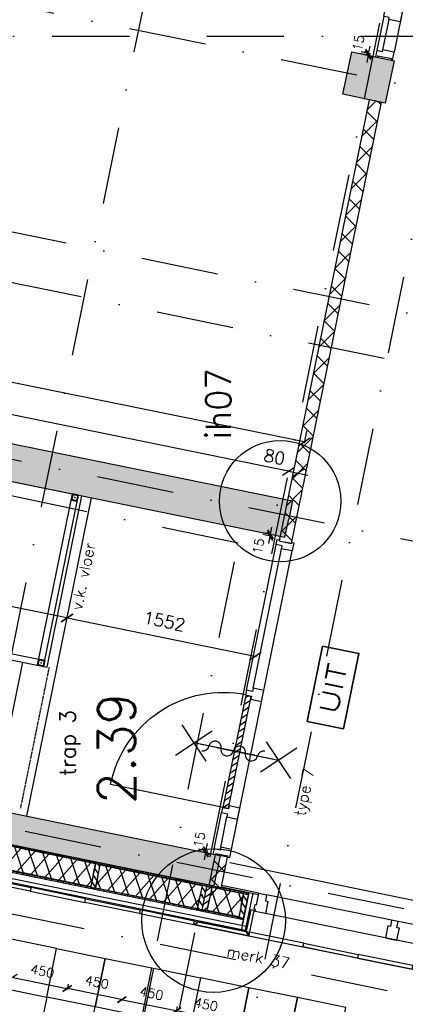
# Model space of a CAD drawing. Extents: x -33346 to 151546, y -8083 to 129543.
# Tile 9 of 68: x 19182 to 22300, y 21973 to 29929. Entities that reach past the tile are written whole.
import ezdxf
from ezdxf.enums import TextEntityAlignment as Align

# ---------------------------------------------------------------- set-up
doc = ezdxf.new("R2010")
doc.units = 0
doc.header["$LTSCALE"] = 50
doc.header["$MEASUREMENT"] = 0
doc.header["$PDSIZE"] = -1
for name, pattern in [('DASHDOT', [25, 12.5, -6.25, 0, -6.25]), ('HIDDEN2', [0.1875, 0.125, -0.0625]), ('XREF2$0$DASHDOT', [25, 12.5, -6.25, 0, -6.25])]:
    doc.linetypes.add(name, pattern=pattern)
doc.layers.get('0').update_dxf_attribs({"linetype": 'CONTINUOUS'})
doc.layers.get('DEFPOINTS').update_dxf_attribs({"linetype": 'CONTINUOUS'})
for name, color, linetype in [('00', 7, 'CONTINUOUS'), ('_BRANDCOMPART', 6, 'DASHDOT'), ('_DETAILNUMMERS', 4, 'CONTINUOUS'), ('_DETAILNUMMERSTEKST', 4, 'CONTINUOUS'), ('A--01A1_ACEER', 1, 'CONTINUOUS'), ('A--A21--_F-23-', 9, 'CONTINUOUS'), ('A--A21--_F12--', 7, 'CONTINUOUS'), ('A--A21--_F123-', 9, 'CONTINUOUS'), ('A--A22--_F123-', 9, 'CONTINUOUS'), ('A--A25--_F-2--', 9, 'CONTINUOUS'), ('A--A28--_F-2--', 7, 'CONTINUOUS'), ('A--A28--_F12--', 7, 'CONTINUOUS'), ('A--A32--_F-2--', 9, 'CONTINUOUS'), ('A--A42--_F-23-', 9, 'CONTINUOUS'), ('A--L21--', 3, 'CONTINUOUS'), ('A--L21--_F-2--', 7, 'CONTINUOUS'), ('A--L21--_F12--', 7, 'CONTINUOUS'), ('A--L21A2_BUITENWAND', 2, 'CONTINUOUS'), ('A--L21D2_BUITENWAND', 2, 'CONTINUOUS'), ('A--L22--_F-2--', 7, 'CONTINUOUS'), ('A--L22A1_BINNENWAND', 1, 'CONTINUOUS'), ('A--L22A2_BINNENWAND', 2, 'CONTINUOUS'), ('A--L24A3_TRAPPEN', 3, 'CONTINUOUS'), ('A--L24AC1_TRAPPEN', 1, 'HIDDEN2'), ('A--L25--', 7, 'CONTINUOUS'), ('A--L25--_F-23-', 7, 'CONTINUOUS'), ('A--L28--', 7, 'CONTINUOUS'), ('A--L28--_F-2--', 7, 'CONTINUOUS'), ('A--L28--_F12--', 7, 'CONTINUOUS'), ('A--L28_KONSTRUKTIES', 4, 'CONTINUOUS'), ('A--L31--', 2, 'CONTINUOUS'), ('A--L31A1_BUITENKOZIJN', 1, 'CONTINUOUS'), ('A--L32--', 7, 'CONTINUOUS'), ('A--L32--_F-23-', 2, 'CONTINUOUS'), ('A--L32--_F123-', 1, 'CONTINUOUS'), ('A--L32--_F123-DRAAIR', 7, 'CONTINUOUS'), ('A--L42--', 7, 'CONTINUOUS'), ('A--L42--_F-23-', 7, 'CONTINUOUS'), ('A--L63--', 7, 'CONTINUOUS'), ('A--L63--_F123-', 7, 'CONTINUOUS'), ('A--L65--', 7, 'CONTINUOUS'), ('A--L65--_F-23-', 7, 'CONTINUOUS'), ('A--L65--_F123-', 7, 'CONTINUOUS'), ('A--M$1A-_F123-', 1, 'CONTINUOUS'), ('A--M1$A-_F123-', 1, 'CONTINUOUS'), ('A--T$1A-25_TEKST', 2, 'CONTINUOUS'), ('A--T$1A-_F123-_RNR', 4, 'CONTINUOUS'), ('A--T01A-18_TEKST', 1, 'CONTINUOUS'), ('A--T01A-70_TEKST', 5, 'CONTINUOUS'), ('A--T63--_F123-', 1, 'CONTINUOUS'), ('TEKST_KOZIJNMERK', 2, 'CONTINUOUS'), ('X--LR---_CP', 7, 'CONTINUOUS'), ('XREF2$0$A--L$7A-_STRAMIEN', 1, 'XREF2$0$DASHDOT'), ('XREF2$0$A--T$7A8-_STRAMIEN', 8, 'XREF2$0$DASHDOT')]:
    doc.layers.add(name, color=color, linetype=linetype)
doc.styles.add('ALFA-0_25', font='ROMANS')
doc.styles.add('B-01', font='SIMPLEX.SHX', dxfattribs={"width": 0.8, "height": 4.5})
doc.styles.add('HIEMSTRA', font='romans.shx')
doc.dimstyles.get("Standard").update_dxf_attribs({"dimscale": 40, "dimtxt": 2.5, "dimasz": 2, "dimexe": 0.3, "dimexo": 0.3, "dimgap": 2, "dimtad": 1, "dimdec": 0, "dimzin": 0, "dimtxsty": 'HIEMSTRA', "dimblk1": 'OBLIQUE', "dimblk2": 'OBLIQUE', "dimsah": 1, "dimcen": -0.09, "dimdle": 0.3, "dimse1": 1, "dimclrd": 2, "dimclre": 2, "dimclrt": 3, "dimazin": 3, "dimtfac": 1, "dimtdec": 4, "dimtofl": 0, "dimtmove": 0, "dimatfit": 3, "dimtvp": 625, "dimtolj": 1, "dimtzin": 0})
doc.dimstyles.new('STANDARD$0', dxfattribs={"dimscale": 50, "dimtxt": 2.5, "dimasz": 2, "dimexe": 2, "dimexo": 0, "dimgap": 2, "dimtad": 1, "dimdec": 0, "dimzin": 0, "dimtxsty": 'ALFA-0_25', "dimblk1": 'OBLIQUE', "dimblk2": 'OBLIQUE', "dimsah": 1, "dimcen": -3, "dimdle": 2, "dimclrd": 1, "dimclre": 1, "dimclrt": 2, "dimazin": 3, "dimtfac": 0.666667, "dimtofl": 0, "dimtmove": 0, "dimatfit": 3, "dimtvp": 0.833333, "dimtolj": 1, "dimtzin": 0})

# ---------------------------------------------------------------- blocks, each defined once
blk = doc.blocks.new('DR_930TYPE4')
at = {"layer": 'A--L32--_F123-', "color": 1}
for p, q in [((67, 0), (1307, 0)), ((1038, -139), (1322, -139)), ((1057, -93.8), (1307, -93.8))]:
    blk.add_line(p, q, dxfattribs=at)
at = {"layer": 'A--L32--_F123-'}
for points in [[(0, -9), (0, 0), (67, 0), (67, -93.8), (52, -93.8), (52, -139), (0, -139), (0, -121), (12, -121), (12, -9), (0, -9)], [(969, 0), (1055, 0), (1057, 0), (1057, -93.8), (1057, -93.8), (1040, -93.8), (1040, -137), (1038, -139), (986, -139), (984, -137), (984, -93.8), (969, -93.8), (967, -93.8), (967, 0)], [(1374, -9), (1374, 0), (1307, 0), (1307, -93.8), (1322, -93.8), (1322, -139), (1374, -139), (1374, -121), (1362, -121), (1362, -9), (1374, -9)], [(54, -95.6), (54, -135.6), (980.1, -135.6), (977.1, -95.6), (54, -95.6)]]:
    blk.add_lwpolyline(points, close=True, dxfattribs=at)
blk.add_point((1374, 0), dxfattribs=at)
blk.add_point((1374, 0), dxfattribs=at)
at = {"layer": 'A--L32--_F123-DRAAIR', "color": 1}
blk.add_lwpolyline([(54, -135.6), (54, -1065.6, 0.414214), (973, -135.8)], format="xyb", dxfattribs=at)
at = {"layer": 'X--LR---_CP', "color": 1, "linetype": 'CONTINUOUS'}
blk.add_point((0, 0), dxfattribs=at)
at = {"layer": 'X--LR---_CP', "color": 1}
blk.add_point((982, 0), dxfattribs=at)
blk = doc.blocks.new('*U856')
at = {"layer": 'A--A22--_F123-', "linetype": 'CONTINUOUS'}
h = blk.add_hatch(dxfattribs=at)
h.set_pattern_fill('ALFAKRS', color=256, scale=120, style=0)
h.set_pattern_definition([(45, (-22055.22, -29271.29), (-84.8528, 84.8528), []), (135, (-22055.22, -29271.29), (-84.8528, -84.8528), [])])
h.paths.add_polyline_path([(0, 0), (49, -10), (-677.1, -3574.5), (-726.1, -3564.6), (-775.1, -3554.6), (-49, 10)])
at = {"layer": 'A--L22--_F-2--', "color": 2, "linetype": 'CONTINUOUS'}
for points in [[(0, 0), (-49, 10), (-775.1, -3554.6), (-726.1, -3564.6)], [(0, 0), (49, -10), (-677.1, -3574.5), (-726.1, -3564.6)]]:
    blk.add_lwpolyline(points, dxfattribs=at)
blk = doc.blocks.new('Q060089-')
at = {"layer": 'A--L63--_F123-', "color": 1, "linetype": 'CONTINUOUS'}
blk.add_lwpolyline([(0, 0), (0, 300), (620, 300), (620, 0)], close=True, dxfattribs=at)
at = {"layer": 'X--LR---_CP'}
blk.add_point((620, 0), dxfattribs=at)
blk.add_point((620, 0), dxfattribs=at)
blk.add_point((620, 0), dxfattribs=at)
at = {"layer": 'A--T63--_F123-', "style": 'ALFA-0_25', "width": 1.279785}
blk.add_text('UIT', height=150, dxfattribs=at).set_placement((96.2, 73.1), (507.6, 73.1), align=Align.FIT)
at = {"layer": 'A--L63--_F123-', "linetype": 'CONTINUOUS'}
mesh = blk.add_polyface(dxfattribs=at)
corners = [(0, 0), (0, 300), (620, 300), (620, 0)]
mesh.append_faces([[corners[k] for k in face] for face in [(0, 1, 1, 1), (1, 2, 2, 2), (2, 3, 3, 3), (3, 0, 0, 0)]])
mesh.append_faces([[corners[k] for k in face] for face in [(0, 3, 2, 1)]], dxfattribs={"vtx0": -1, "vtx1": -1, "vtx2": -1, "vtx3": -1})
blk = doc.blocks.new('XREF2')
at = {"layer": 'XREF2$0$A--L$7A-_STRAMIEN'}
for p, q in [((-40234.938, -5510.896), (-64408.499, -586.705)), ((-45035.721, -6369.935), (-64767.784, -2350.484)), ((-45395.005, -8133.713), (-65209.382, -4097.495)), ((-45978.842, -10999.853), (-65793.219, -6963.635)), ((-46113.574, -11661.27), (-65845.637, -7641.82))]:
    blk.add_line(p, q, dxfattribs=at)
at = {"layer": 'XREF2$0$A--T$7A8-_STRAMIEN', "color": 8}
for p, q in [((-52143.28, 13957.807), (-62448.73, -36633.131)), ((-50281.514, 13578.563), (-60661.803, -37379.774)), ((-51334.938, 5401.176), (-60073.364, -37497.015)), ((-66174.285, -2450), (-500, -2450)), ((-41238.067, -7551.737), (-64929.938, -2725.667))]:
    blk.add_line(p, q, dxfattribs=at)
blk = doc.blocks.new('*U777')
at = {"layer": 'A--A21--_F123-', "linetype": 'CONTINUOUS'}
blk.add_hatch(color=256, dxfattribs=at).paths.add_polyline_path([(0, 0), (25, 122.5), (5541.7, -1001.3), (5516.7, -1123.8), (5491.8, -1246.2), (-25, -122.5)])
at = {"layer": 'A--A21--_F12--', "color": 8}
for points in [[(0, 0), (25, 122.5), (5516.7, -1123.8), (5541.7, -1001.3)], [(5516.7, -1123.8), (5491.8, -1246.2), (0, 0), (-25, -122.5)]]:
    blk.add_solid(points, dxfattribs=at)
at = {"layer": 'A--L21--_F12--', "color": 3, "linetype": 'CONTINUOUS'}
for points in [[(0, 0), (25, 122.5), (5541.7, -1001.3), (5516.7, -1123.8)], [(0, 0), (-25, -122.5), (5491.8, -1246.2), (5516.7, -1123.8)]]:
    blk.add_lwpolyline(points, dxfattribs=at)
blk = doc.blocks.new('Q020437-')
at = {"layer": 'A--A28--_F12--', "color": 8}
for points in [[(-175, -175), (-175, 175), (175, 175)], [(-175, -175), (175, 175), (175, -175)]]:
    blk.add_solid(points, dxfattribs=at)
at = {"layer": 'A--L28--_F12--', "color": 3, "linetype": 'CONTINUOUS'}
blk.add_lwpolyline([(-175, -175), (-175, 175), (175, 175), (175, -175)], close=True, dxfattribs=at)
at = {"layer": 'X--LR---_CP'}
for p in [(-175, 0), (-175, 0), (175, 0)]:
    blk.add_point(p, dxfattribs=at)
blk = doc.blocks.new('_OBLIQUE')
at = {"color": 0, "linetype": 'BYBLOCK'}
blk.add_line((-0.5, -0.5), (0.5, 0.5), dxfattribs=at)
blk = doc.blocks.new('*D180')
at = {"color": 2, "linetype": 'BYBLOCK'}
for p, q in [((21354.1, 26280.4), (21275.7, 26296.4)), ((21354.1, 26280.4), (21432.5, 26264.5)), ((21433.3, 26268.5), (21430.1, 26252.7)), ((21432.5, 26264.5), (21510.9, 26248.5))]:
    blk.add_line(p, q, dxfattribs=at)
at = {"layer": 'DEFPOINTS', "color": 0, "linetype": 'BYBLOCK'}
for p in [(21357.3, 26296.2), (21432.5, 26264.5), (21435.7, 26280.2)]:
    blk.add_point(p, dxfattribs=at)
at = {"color": 2, "linetype": 'BYBLOCK', "xscale": 80, "yscale": 80, "zscale": 80}
for p, rotation in [((21354.1, 26280.4), 348.4862903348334), ((21432.5, 26264.5), 168.4862903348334)]:
    blk.add_blockref('_OBLIQUE', p, dxfattribs=dict(at, rotation=rotation))
at = {"color": 3, "linetype": 'BYBLOCK', "insert": (21242.6, 26395.5), "char_height": 100, "attachment_point": 5, "rotation": 348.48629, "style": 'HIEMSTRA'}
blk.add_mtext('\\A1;80', dxfattribs=at)
blk = doc.blocks.new('*D181')
at = {"color": 2, "linetype": 'BYBLOCK'}
for p, q in [((15956, 27645.7), (21496.2, 26517.1)), ((21501.9, 26605.3), (21482.1, 26507.8))]:
    blk.add_line(p, q, dxfattribs=at)
at = {"layer": 'DEFPOINTS', "color": 0, "linetype": 'BYBLOCK'}
for p in [(15987.6, 27740.8), (21504.3, 26617), (21484.5, 26519.5)]:
    blk.add_point(p, dxfattribs=at)
at = {"color": 2, "linetype": 'BYBLOCK', "xscale": 80, "yscale": 80, "zscale": 80}
for p, rotation in [((15967.8, 27643.3), 168.4862903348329), ((21484.5, 26519.5), 348.4862903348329)]:
    blk.add_blockref('_OBLIQUE', p, dxfattribs=dict(at, rotation=rotation))
at = {"color": 3, "linetype": 'BYBLOCK', "insert": (18752.1, 27208.8), "char_height": 100, "attachment_point": 5, "rotation": 348.48629, "style": 'HIEMSTRA'}
blk.add_mtext('\\A1;5630', dxfattribs=at)
blk = doc.blocks.new('*D182')
at = {"color": 2, "linetype": 'BYBLOCK'}
for p, q in [((16236, 27206.4), (16261.2, 27330.1)), ((21365.9, 26278), (16247, 27320.8))]:
    blk.add_line(p, q, dxfattribs=at)
at = {"layer": 'DEFPOINTS', "color": 0, "linetype": 'BYBLOCK'}
for p in [(16258.8, 27318.4), (16233.6, 27194.6), (21328.9, 26156.7)]:
    blk.add_point(p, dxfattribs=at)
at = {"color": 2, "linetype": 'BYBLOCK', "xscale": 80, "yscale": 80, "zscale": 80}
for p, rotation in [((16258.8, 27318.4), 168.4862903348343), ((21354.1, 26280.4), 348.4862903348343)]:
    blk.add_blockref('_OBLIQUE', p, dxfattribs=dict(at, rotation=rotation))
at = {"color": 3, "linetype": 'BYBLOCK', "insert": (18832.4, 26926.8), "char_height": 100, "attachment_point": 5, "rotation": 348.48629, "style": 'HIEMSTRA'}
blk.add_mtext('\\A1;5200', dxfattribs=at)
blk = doc.blocks.new('*U770')
at = {"layer": 'A--A22--_F123-', "linetype": 'CONTINUOUS'}
h = blk.add_hatch(dxfattribs=at)
h.set_pattern_fill('ALFAKRS', color=256, scale=120, style=0)
h.set_pattern_definition([(45, (-20761.9, -22922.24), (-84.8528, 84.8528), []), (135, (-20761.9, -22922.24), (-84.8528, -84.8528), [])])
h.paths.add_polyline_path([(0, 0), (-49, 10), (2, 260.5), (51, 250.5), (100, 240.6), (49, -10)])
at = {"layer": 'A--L22--_F-2--', "color": 2, "linetype": 'CONTINUOUS'}
for points in [[(0, 0), (-49, 10), (2, 260.5), (51, 250.5)], [(0, 0), (49, -10), (100, 240.6), (51, 250.5)]]:
    blk.add_lwpolyline(points, dxfattribs=at)
blk = doc.blocks.new('*U765')
at = {"layer": 'A--A21--_F123-', "linetype": 'CONTINUOUS'}
blk.add_hatch(color=256, dxfattribs=at).paths.add_polyline_path([(0, 0), (29.9, 147), (5203.7, -906.9), (5173.8, -1053.9), (5143.8, -1200.9), (-29.9, -147)])
at = {"layer": 'A--A21--_F12--', "color": 8}
for points in [[(0, 0), (29.9, 147), (5173.8, -1053.9), (5203.7, -906.9)], [(5173.8, -1053.9), (5143.8, -1200.9), (0, 0), (-29.9, -147)]]:
    blk.add_solid(points, dxfattribs=at)
at = {"layer": 'A--L21--_F12--', "color": 3, "linetype": 'CONTINUOUS'}
for points in [[(0, 0), (29.9, 147), (5203.7, -906.9), (5173.8, -1053.9)], [(0, 0), (-29.9, -147), (5143.8, -1200.9), (5173.8, -1053.9)]]:
    blk.add_lwpolyline(points, dxfattribs=at)
blk = doc.blocks.new('Q020604-')
at = {"layer": 'A--A28--_F-2--', "color": 3}
for points in [[(-21, 21.1), (-25, -24.9), (-25, 25.1)], [(-21, 21.1), (-25, 25.1), (25, 25.1)], [(-21, 21.1), (-21, -20.9), (-25, -24.9)], [(25, 25.1), (21, 21.1), (-21, 21.1)], [(25, 25.1), (25, -24.9), (21, 21.1)], [(25, -24.9), (21, -20.9), (21, 21.1)], [(25, -24.9), (-25, -24.9), (-21, -20.9)], [(25, -24.9), (-21, -20.9), (21, -20.9)]]:
    blk.add_solid(points, dxfattribs=at)
at = {"layer": 'A--L28--_F-2--', "color": 3, "linetype": 'CONTINUOUS'}
blk.add_lwpolyline([(-25, -24.9), (-21, -20.9), (-21, 21.1), (21, 21.1), (21, -20.9), (-21, -20.9), (-25, -24.9), (25, -24.9), (25, 25.1), (-25, 25.1)], close=True, dxfattribs=at)
at = {"layer": 'X--LR---_CP', "color": 4, "linetype": 'CONTINUOUS'}
for p in [(-25, 0.1), (0, 0), (25, 0.1)]:
    blk.add_point(p, dxfattribs=at)
blk = doc.blocks.new('*D222')
at = {"layer": 'A--M$1A-_F123-', "color": 2, "linetype": 'CONTINUOUS'}
for p, q in [((19577, 25092.8), (15807.2, 25860.7)), ((15819.5, 25860.6), (15816.6, 25846.6))]:
    blk.add_line(p, q, dxfattribs=at)
at = {"layer": 'DEFPOINTS', "color": 0, "linetype": 'CONTINUOUS'}
for p in [(15819, 25858.3), (15821.8, 25872.3), (19568.1, 25109.2)]:
    blk.add_point(p, dxfattribs=at)
at = {"layer": 'A--M$1A-_F123-', "color": 2, "linetype": 'CONTINUOUS', "xscale": 80, "yscale": 80, "zscale": 80}
for p, rotation in [((15819, 25858.3), 168.4862818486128), ((19565.2, 25095.2), 348.4862818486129)]:
    blk.add_blockref('_OBLIQUE', p, dxfattribs=dict(at, rotation=rotation))
at = {"layer": 'A--M$1A-_F123-', "color": 3, "linetype": 'CONTINUOUS', "insert": (17718.1, 25604.2), "char_height": 100, "attachment_point": 5, "rotation": 348.48628, "style": 'HIEMSTRA'}
blk.add_mtext('\\A1;3823', dxfattribs=at)
blk = doc.blocks.new('*D223')
at = {"layer": 'A--M$1A-_F123-', "color": 2, "linetype": 'CONTINUOUS'}
for p, q in [((19553.5, 25097.6), (21097.9, 24784.4)), ((21084, 24776.4), (21083.7, 24775))]:
    blk.add_line(p, q, dxfattribs=at)
at = {"layer": 'DEFPOINTS', "color": 0, "linetype": 'CONTINUOUS'}
for p in [(19565.5, 25096.6), (21086.1, 24786.8), (21086.4, 24788.1)]:
    blk.add_point(p, dxfattribs=at)
at = {"layer": 'A--M$1A-_F123-', "color": 2, "linetype": 'CONTINUOUS', "xscale": 80, "yscale": 80, "zscale": 80}
for p, rotation in [((19565.2, 25095.2), 168.535534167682), ((21086.1, 24786.8), 348.5355341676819)]:
    blk.add_blockref('_OBLIQUE', p, dxfattribs=dict(at, rotation=rotation))
at = {"layer": 'A--M$1A-_F123-', "color": 3, "linetype": 'CONTINUOUS', "insert": (20351.5, 25068.4), "char_height": 100, "attachment_point": 5, "rotation": 348.53553, "style": 'HIEMSTRA'}
blk.add_mtext('\\A1;1552', dxfattribs=at)
blk = doc.blocks.new('*U711')
at = {"layer": 'A--A42--_F-23-', "linetype": 'CONTINUOUS'}
h = blk.add_hatch(dxfattribs=at)
h.set_pattern_fill('ALFALINE', color=256, scale=40, style=0)
h.set_pattern_definition([(45, (-20991.26, -22660.186), (-28.28427, 28.28427), [])])
h.paths.add_polyline_path([(0, 0), (-1, -4.9), (-2090.3, 420.5), (-2089.3, 425.4), (-2088.3, 430.3), (1, 4.9)])
at = {"layer": 'A--L42--_F-23-', "color": 2, "linetype": 'CONTINUOUS'}
for points in [[(0, 0), (-1, -4.9), (-2090.3, 420.5), (-2089.3, 425.4)], [(0, 0), (1, 4.9), (-2088.3, 430.3), (-2089.3, 425.4)]]:
    blk.add_lwpolyline(points, dxfattribs=at)
blk = doc.blocks.new('*U710')
at = {"layer": 'A--A42--_F-23-', "linetype": 'CONTINUOUS'}
h = blk.add_hatch(dxfattribs=at)
h.set_pattern_fill('ALFALINE', color=256, scale=40, style=0)
h.set_pattern_definition([(45, (-21032.366, -22862.044), (-28.28427, 28.28427), [])])
h.paths.add_polyline_path([(0, 0), (-1, -4.9), (-2090.1, 420.5), (-2089.2, 425.4), (-2088.2, 430.3), (1, 4.9)])
at = {"layer": 'A--L42--_F-23-', "color": 2, "linetype": 'CONTINUOUS'}
for points in [[(0, 0), (-1, -4.9), (-2090.1, 420.5), (-2089.2, 425.4)], [(0, 0), (1, 4.9), (-2088.2, 430.3), (-2089.2, 425.4)]]:
    blk.add_lwpolyline(points, dxfattribs=at)
blk = doc.blocks.new('NH40_196')
at = {"layer": 'A--A25--_F-2--'}
h = blk.add_hatch(dxfattribs=at)
h.set_pattern_fill('ALFALINE', color=256, scale=40, style=0, pattern_type=2)
h.set_pattern_definition([(45, (-6, 0), (-28.284, 28.284), [])])
h.paths.add_polyline_path([(0, 0), (0, 196), (40, 196), (40, 0)])
at = {"layer": 'A--L25--_F-23-', "color": 2, "linetype": 'CONTINUOUS'}
blk.add_lwpolyline([(0, 0), (0, 196), (40, 196), (40, 0)], close=True, dxfattribs=at)
at = {"layer": 'X--LR---_CP'}
for p in [(0, 0), (0, 0), (40, 0)]:
    blk.add_point(p, dxfattribs=at)
blk = doc.blocks.new('*U709')
at = {"layer": 'A--A21--_F-23-', "linetype": 'CONTINUOUS'}
h = blk.add_hatch(dxfattribs=at)
h.set_pattern_fill('ALFAISO', color=256, scale=100, angle=348.49009, style=0)
h.set_pattern_definition([(48.49, (-9.98, -48.99), (-74.884, 66.275), []), (108.49, (-9.98, -48.99), (-94.838, -31.714), [])])
h.paths.add_polyline_path([(0, 0), (19, 93.1), (842.1, -74.5), (823.1, -167.6), (804.2, -260.7), (-19, -93.1)])
at = {"layer": 'A--L21--_F-2--', "color": 2, "linetype": 'CONTINUOUS'}
for points in [[(0, 0), (19, 93.1), (842.1, -74.5), (823.1, -167.6)], [(0, 0), (-19, -93.1), (804.2, -260.7), (823.1, -167.6)]]:
    blk.add_lwpolyline(points, dxfattribs=at)
blk = doc.blocks.new('*U708')
at = {"layer": 'A--A21--_F-23-', "linetype": 'CONTINUOUS'}
h = blk.add_hatch(dxfattribs=at)
h.set_pattern_fill('ALFAISO', color=256, scale=100, angle=168.48915, style=0)
h.set_pattern_definition([(228.49, (9.98, 48.99), (74.883, -66.276), []), (288.49, (9.98, 48.99), (94.838, 31.713), [])])
h.paths.add_polyline_path([(0, 0), (-19, -93.1), (-275.7, -40.8), (-256.8, 52.3), (-237.8, 145.4), (19, 93.1)])
at = {"layer": 'A--L21--_F-2--', "color": 2, "linetype": 'CONTINUOUS'}
for points in [[(0, 0), (19, 93.1), (-237.8, 145.4), (-256.8, 52.3)], [(0, 0), (-19, -93.1), (-275.7, -40.8), (-256.8, 52.3)]]:
    blk.add_lwpolyline(points, dxfattribs=at)
blk = doc.blocks.new('*U707')
at = {"layer": 'A--A21--_F-23-', "linetype": 'CONTINUOUS'}
h = blk.add_hatch(dxfattribs=at)
h.set_pattern_fill('ALFAISO', color=256, scale=100, angle=168.49, style=0)
h.set_pattern_definition([(228.49, (9.98, 48.99), (74.884, -66.275), []), (288.49, (9.98, 48.99), (94.838, 31.714), [])])
h.paths.add_polyline_path([(0, 0), (-19, -93.1), (-842.1, 74.5), (-823.1, 167.6), (-804.1, 260.7), (19, 93.1)])
at = {"layer": 'A--L21--_F-2--', "color": 2, "linetype": 'CONTINUOUS'}
for points in [[(0, 0), (19, 93.1), (-804.1, 260.7), (-823.1, 167.6)], [(0, 0), (-19, -93.1), (-842.1, 74.5), (-823.1, 167.6)]]:
    blk.add_lwpolyline(points, dxfattribs=at)
blk = doc.blocks.new('*D276')
at = {"color": 1, "linetype": 'BYBLOCK'}
for p, q in [((19999.1, 22012.4), (20457.6, 21919)), ((20455.9, 21955.5), (20447, 21911.9))]:
    blk.add_line(p, q, dxfattribs=at)
at = {"layer": 'DEFPOINTS', "color": 0, "linetype": 'BYBLOCK'}
for p in [(20016.8, 22054.2), (20457.7, 21964.3), (20448.8, 21920.8)]:
    blk.add_point(p, dxfattribs=at)
at = {"color": 1, "linetype": 'BYBLOCK', "xscale": 60, "yscale": 60, "zscale": 60}
for p, rotation in [((20007.9, 22010.6), 168.4825806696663), ((20448.8, 21920.8), 348.4825806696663)]:
    blk.add_blockref('_OBLIQUE', p, dxfattribs=dict(at, rotation=rotation))
at = {"color": 2, "linetype": 'BYBLOCK', "insert": (20247.8, 22061.2), "char_height": 75, "attachment_point": 5, "rotation": 348.48258, "style": 'HIEMSTRA'}
blk.add_mtext('\\A1;450', dxfattribs=at)
blk = doc.blocks.new('*D277')
at = {"color": 1, "linetype": 'BYBLOCK'}
for p, q in [((20898.6, 21829.2), (20440, 21922.6)), ((20455.9, 21955.5), (20447, 21911.9))]:
    blk.add_line(p, q, dxfattribs=at)
at = {"layer": 'DEFPOINTS', "color": 0, "linetype": 'BYBLOCK'}
for p in [(20457.7, 21964.3), (20448.8, 21920.8), (20898.6, 21874.6)]:
    blk.add_point(p, dxfattribs=at)
at = {"color": 1, "linetype": 'BYBLOCK', "xscale": 60, "yscale": 60, "zscale": 60}
for p, rotation in [((20448.8, 21920.8), 168.4900000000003), ((20889.8, 21831), 348.4900000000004)]:
    blk.add_blockref('_OBLIQUE', p, dxfattribs=dict(at, rotation=rotation))
at = {"color": 2, "linetype": 'BYBLOCK', "insert": (20688.7, 21971.4), "char_height": 75, "attachment_point": 5, "rotation": 348.49, "style": 'HIEMSTRA'}
blk.add_mtext('\\A1;450', dxfattribs=at)
blk = doc.blocks.new('*D282')
at = {"color": 1, "linetype": 'BYBLOCK'}
for p, q in [((19574, 22135.2), (19565.1, 22091.6)), ((20016.7, 22008.8), (19558.1, 22102.2))]:
    blk.add_line(p, q, dxfattribs=at)
at = {"layer": 'DEFPOINTS', "color": 0, "linetype": 'BYBLOCK'}
for p in [(19575.8, 22144), (19566.9, 22100.4), (20016.7, 22054.2)]:
    blk.add_point(p, dxfattribs=at)
at = {"color": 1, "linetype": 'BYBLOCK', "xscale": 60, "yscale": 60, "zscale": 60}
for p, rotation in [((19566.9, 22100.4), 168.4900000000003), ((20007.9, 22010.6), 348.4900000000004)]:
    blk.add_blockref('_OBLIQUE', p, dxfattribs=dict(at, rotation=rotation))
at = {"color": 2, "linetype": 'BYBLOCK', "insert": (19806.9, 22151.1), "char_height": 75, "attachment_point": 5, "rotation": 348.49, "style": 'HIEMSTRA'}
blk.add_mtext('\\A1;450', dxfattribs=at)
blk = doc.blocks.new('*D283')
at = {"color": 1, "linetype": 'BYBLOCK'}
for p, q in [((19117.2, 22192.1), (19575.7, 22098.6)), ((19574, 22135.2), (19565.1, 22091.6))]:
    blk.add_line(p, q, dxfattribs=at)
at = {"layer": 'DEFPOINTS', "color": 0, "linetype": 'BYBLOCK'}
for p in [(19134.9, 22233.8), (19575.8, 22144), (19566.9, 22100.4)]:
    blk.add_point(p, dxfattribs=at)
at = {"color": 1, "linetype": 'BYBLOCK', "xscale": 60, "yscale": 60, "zscale": 60}
for p, rotation in [((19126, 22190.3), 168.4825806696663), ((19566.9, 22100.4), 348.4825806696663)]:
    blk.add_blockref('_OBLIQUE', p, dxfattribs=dict(at, rotation=rotation))
at = {"color": 2, "linetype": 'BYBLOCK', "insert": (19365.9, 22240.9), "char_height": 75, "attachment_point": 5, "rotation": 348.48258, "style": 'HIEMSTRA'}
blk.add_mtext('\\A1;450', dxfattribs=at)
blk = doc.blocks.new('*D373')
at = {"color": 1, "linetype": 'BYBLOCK'}
for p, q in [((14596.4, 22679.6), (23935.9, 20778.6)), ((23928.8, 20788.6), (23928.9, 20789.2))]:
    blk.add_line(p, q, dxfattribs=at)
at = {"layer": 'DEFPOINTS', "color": 0, "linetype": 'BYBLOCK'}
for p in [(14605.1, 22677.1), (23927, 20779.7), (23927.1, 20780.4)]:
    blk.add_point(p, dxfattribs=at)
at = {"color": 1, "linetype": 'BYBLOCK', "xscale": 60, "yscale": 60, "zscale": 60}
for p, rotation in [((14605.3, 22677.8), 168.4952162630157), ((23927.1, 20780.4), 348.4952162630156)]:
    blk.add_blockref('_OBLIQUE', p, dxfattribs=dict(at, rotation=rotation))
at = {"color": 2, "linetype": 'BYBLOCK', "insert": (19285.6, 21824.6), "char_height": 75, "attachment_point": 5, "rotation": 348.49522, "style": 'HIEMSTRA'}
blk.add_mtext('\\A1;9513', dxfattribs=at)
blk = doc.blocks.new('S060204-')
at = {"layer": 'A--L65--_F-23-', "color": 255}
blk.add_circle((0, 0), 0.0123, dxfattribs=at)
at = {"layer": 'A--L65--_F123-', "color": 1, "linetype": 'CONTINUOUS'}
for points in [[(-1.25, 6.25), (1.25, 3.75)], [(1.25, 6.25), (-1.25, 3.75)], [(0, 0), (0, 5)]]:
    blk.add_lwpolyline(points, dxfattribs=at)
blk = doc.blocks.new('S060205A')
at = {"layer": 'A--L65--_F-23-', "color": 255}
blk.add_circle((0, -0.0123), 0.0123, dxfattribs=at)
at = {"layer": 'A--L65--_F123-', "color": 1, "linetype": 'CONTINUOUS'}
for points in [[(-0.5, 5.7377, 0.41), (0, 5.2377)], [(0, 4.2377, 1), (0, 5.2377)], [(0, 4.2377, 1), (0, 3.2377)], [(0, 2.2377, 1), (0, 3.2377)], [(0, 2.2377, 1), (0, 1.2377)], [(0.5, 0.7377, 0.41), (0, 1.2377)]]:
    blk.add_lwpolyline(points, format="xyb", dxfattribs=at)
blk.add_lwpolyline([(0, -0.0123), (0, 6.2377)], dxfattribs=at)
at = {"layer": 'A--L65--', "xscale": -1}
blk.add_blockref('S060204-', (0, 1.4877), dxfattribs=at)
blk.add_blockref('S060204-', (0, 1.4877), dxfattribs=at)
at = {"layer": 'A--L65--', "rotation": 180}
blk.add_blockref('S060204-', (0, 4.4877), dxfattribs=at)
blk.add_blockref('S060204-', (0, 4.4877), dxfattribs=at)
blk = doc.blocks.new('Q0340081')
at = {"layer": 'A--A32--_F-2--'}
h = blk.add_hatch(dxfattribs=at)
h.set_pattern_fill('ALFALINE', color=9, scale=40, style=0, pattern_type=2)
h.set_pattern_definition([(45, (0, 0), (-28.2843, 28.2843), [])])
h.paths.add_polyline_path([(2, -1.6), (2, -41.6), (928.1, -41.6), (925.1, -1.6)])
at = {"layer": 'A--L32--_F-23-', "color": 2, "linetype": 'CONTINUOUS'}
blk.add_lwpolyline([(2, -1.6), (2, -41.6), (928.1, -41.6), (925.1, -1.6), (2, -1.6)], close=True, dxfattribs=at)
at = {"layer": 'A--L32--_F123-', "color": 1}
blk.add_lwpolyline([(2, -41.6), (2, -971.6, 0.414214), (932, -41.6)], format="xyb", dxfattribs=at)
blk = doc.blocks.new('DR_930TYPE7')
at = {"layer": 'A--L32--_F-23-', "color": 2, "linetype": 'CONTINUOUS'}
for points in [[(67, 0), (67, 89), (42, 89), (42, 139), (0, 139), (0, 119.5), (9, 119.5), (9, 19.5), (0, 19.5), (0, 0)], [(317, 0), (407, 0), (407, 89), (382, 89), (382, 139), (342, 139), (342, 89), (317, 89)], [(1287, 0), (1377, 0), (1377, 89), (1352, 89), (1352, 139), (1312, 139), (1312, 89), (1287, 89)], [(2528, 0), (2528, 89), (2553, 89), (2553, 139), (2595, 139), (2595, 119.5), (2586, 119.5), (2586, 19.5), (2595, 19.5), (2595, 0)]]:
    blk.add_lwpolyline(points, close=True, dxfattribs=at)
at = {"layer": 'A--L32--_F123-', "color": 1}
for p, q in [((42, 139), (342, 139)), ((67, 89), (317, 89)), ((1352, 139), (2553, 139)), ((1377, 89), (2528, 89)), ((67, 0), (2528, 0))]:
    blk.add_line(p, q, dxfattribs=at)
at = {"layer": 'A--L32--', "linetype": 'CONTINUOUS', "xscale": -1, "rotation": 180}
blk.add_blockref('Q0340081', (383.9, 91), dxfattribs=at)
blk = doc.blocks.new('*D445')
at = {"color": 1, "linetype": 'BYBLOCK'}
for p, q in [((21224.2, 25767.4), (21149.8, 25782.6)), ((21208.6, 25770.6), (21220.6, 25829.4)), ((21221.2, 25752.7), (21146.8, 25767.9)), ((21205.6, 25755.9), (21193.7, 25697.1)), ((21208.6, 25770.6), (21205.6, 25755.9))]:
    blk.add_line(p, q, dxfattribs=at)
at = {"layer": 'DEFPOINTS', "color": 0, "linetype": 'BYBLOCK'}
for p in [(21205.6, 25755.9), (21221.2, 25752.7), (21224.2, 25767.4)]:
    blk.add_point(p, dxfattribs=at)
at = {"color": 1, "linetype": 'BYBLOCK', "xscale": 60, "yscale": 60, "zscale": 60}
for p, rotation in [((21205.6, 25755.9), 78.4862903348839), ((21208.6, 25770.6), 258.4862903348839)]:
    blk.add_blockref('_OBLIQUE', p, dxfattribs=dict(at, rotation=rotation))
at = {"color": 2, "linetype": 'BYBLOCK', "insert": (21112.2, 25675), "char_height": 75, "attachment_point": 5, "rotation": 78.48629, "style": 'ALFA-0_25'}
blk.add_mtext('\\A1;15', dxfattribs=at)
blk = doc.blocks.new('*D446')
at = {"color": 1, "linetype": 'BYBLOCK'}
for p, q in [((20687.7, 23213.1), (20699.6, 23271.9)), ((20700.2, 23195.2), (20625.9, 23210.4)), ((20703.2, 23209.9), (20628.9, 23225.1)), ((20684.7, 23198.4), (20672.7, 23139.6)), ((20687.7, 23213.1), (20684.7, 23198.4))]:
    blk.add_line(p, q, dxfattribs=at)
at = {"layer": 'DEFPOINTS', "color": 0, "linetype": 'BYBLOCK'}
for p in [(20684.7, 23198.4), (20700.2, 23195.2), (20703.2, 23209.9)]:
    blk.add_point(p, dxfattribs=at)
at = {"color": 1, "linetype": 'BYBLOCK', "xscale": 60, "yscale": 60, "zscale": 60}
for p, rotation in [((20684.7, 23198.4), 78.4862903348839), ((20687.7, 23213.1), 258.4862903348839)]:
    blk.add_blockref('_OBLIQUE', p, dxfattribs=dict(at, rotation=rotation))
at = {"color": 2, "linetype": 'BYBLOCK', "insert": (20634.9, 23303.2), "char_height": 75, "attachment_point": 5, "rotation": 78.48629, "style": 'ALFA-0_25'}
blk.add_mtext('\\A1;15', dxfattribs=at)
blk = doc.blocks.new('*D452')
at = {"color": 1, "linetype": 'BYBLOCK'}
for p, q in [((22002.4, 29655.9), (22014.3, 29714.7)), ((22014.9, 29638.1), (21940.6, 29653.2)), ((22017.9, 29652.8), (21943.6, 29667.9)), ((21999.4, 29641.2), (21987.4, 29582.4)), ((22002.4, 29655.9), (21999.4, 29641.2))]:
    blk.add_line(p, q, dxfattribs=at)
at = {"layer": 'DEFPOINTS', "color": 0, "linetype": 'BYBLOCK'}
for p in [(21999.4, 29641.2), (22014.9, 29638.1), (22017.9, 29652.8)]:
    blk.add_point(p, dxfattribs=at)
at = {"color": 1, "linetype": 'BYBLOCK', "xscale": 60, "yscale": 60, "zscale": 60}
for p, rotation in [((21999.4, 29641.2), 78.4862903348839), ((22002.4, 29655.9), 258.4862903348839)]:
    blk.add_blockref('_OBLIQUE', p, dxfattribs=dict(at, rotation=rotation))
at = {"color": 2, "linetype": 'BYBLOCK', "insert": (21920.1, 29741.2), "char_height": 75, "attachment_point": 5, "rotation": 78.48629, "style": 'ALFA-0_25'}
blk.add_mtext('\\A1;15', dxfattribs=at)
blk = doc.blocks.new('DETAILNR')
at = {"layer": '_DETAILNUMMERS'}
blk.add_circle((32.9, -23.2), 490.7, dxfattribs=at)
at = {"layer": 'X--LR---_CP'}
blk.add_point((0, 0), dxfattribs=at)
at = {"layer": '_DETAILNUMMERSTEKST', "style": 'ALFA-0_25'}
blk.add_attdef('DETAILNR', text='', height=200, rotation=90, dxfattribs=at).set_placement((-618.4, 223.8), align=Align.RIGHT)

msp = doc.modelspace()

# ---------------------------------------------------------------- linework, layer by layer
at = {"linetype": 'CONTINUOUS'}
for p, q in [((20439, 22993.3), (20577.7, 22965.1)), ((20438, 22988.4), (20576.7, 22960.2))]:
    msp.add_line(p, q, dxfattribs=at)
at = {"layer": '_BRANDCOMPART'}
msp.add_lwpolyline([(20047.7, 21261.3), (20948.3, 25698.4), (13311.9, 27287.5)], dxfattribs=at)
at = {"layer": '_DETAILNUMMERS'}
msp.add_circle((20750, 22649.3), 580.4, dxfattribs=at)
at = {"layer": 'A--01A1_ACEER'}
for p, q in [((19326.8, 24712.4), (19608.7, 26096.5)), ((19375.7, 24702.4), (19657.7, 26086.5)), ((16816.5, 25274.8), (19336.7, 24761.4))]:
    msp.add_line(p, q, dxfattribs=at)
at = {"layer": 'A--L21--'}
for points in [[(19267.6, 22885.9), (18826.7, 22975.7), (18832.7, 23005.1), (19273.6, 22915.3)], [(19267.6, 22885.9), (19708.6, 22796), (19714.6, 22825.4), (19273.6, 22915.3)], [(20149.5, 22706.2), (19708.6, 22796), (19714.6, 22825.4), (20155.5, 22735.6)], [(20149.5, 22706.2), (20590.5, 22616.3), (20596.4, 22645.7), (20155.5, 22735.6)], [(21038.5, 22531.2), (21079, 22730.1), (21049.6, 22736.1), (21014.3, 22562.6), (21034.5, 22532)], [(21031.4, 22526.5), (20590.5, 22616.3), (20596.4, 22645.7), (21037.4, 22555.9)], [(21011.9, 22561.1), (20629.7, 22638.9), (20599.1, 22618.6), (20598.3, 22614.7), (21031.4, 22526.5), (21032.2, 22530.4)]]:
    msp.add_lwpolyline(points, close=True, dxfattribs=at)
at = {"layer": 'A--L21--', "color": 8, "linetype": 'CONTINUOUS'}
for points in [[(21031.4, 22526.5), (21472.3, 22436.6), (21478.3, 22466), (21037.4, 22555.9)], [(21913.3, 22346.8), (21472.3, 22436.6), (21478.3, 22466), (21919.3, 22376.2)], [(21913.3, 22346.8), (22354.2, 22257), (22360.2, 22286.4), (21919.3, 22376.2)]]:
    msp.add_lwpolyline(points, close=True, dxfattribs=at)
at = {"layer": 'A--L21A2_BUITENWAND', "color": 2, "linetype": 'CONTINUOUS'}
for p, q in [((21035.4, 22876.7), (20974.7, 22578.8)), ((21066.7, 22870.4), (21006.1, 22572.5)), ((20981.1, 22610.2), (20990.3, 22655.3))]:
    msp.add_line(p, q, dxfattribs=at)
for points in [[(21115.7, 22870.6), (20814.9, 22931.9), (20812.9, 22922.1), (21113.8, 22860.8)], [(21115.7, 22870.5), (21178.4, 22857.7), (21168.2, 22807.8), (21188.8, 22803.6), (21169.1, 22706.6), (21085.8, 22723.5), (21088.8, 22738.2), (21079, 22740.2), (21086.8, 22778.4), (21096.6, 22776.4)]]:
    msp.add_lwpolyline(points, close=True, dxfattribs=at)
at = {"layer": 'A--L21D2_BUITENWAND'}
msp.add_line((21048.1, 22523.1), (23227.3, 22079.3), dxfattribs=at)
at = {"layer": 'A--L22A1_BINNENWAND'}
for points in [[(19400.4, 22031.6), (19480.2, 22423.5), (19088.2, 22503.4), (19008.4, 22111.4)], [(19400.4, 22031.6), (19480.2, 22423.5), (19872.1, 22343.7), (19792.3, 21951.8)], [(19792.3, 21951.8), (19872.1, 22343.7), (20264.1, 22263.9), (20184.3, 21872)], [(20643.7, 22186.6), (20563.9, 21794.7), (20171.9, 21874.5), (20251.7, 22266.4)], [(20643.7, 22186.6), (20563.9, 21794.7), (20955.8, 21714.8), (21035.7, 22106.8)], [(19400.4, 22031.6), (19320.5, 21639.6), (18928.6, 21719.5), (19008.4, 22111.4)], [(21035.7, 22106.8), (20955.8, 21714.8), (21347.8, 21635), (21427.6, 22027)], [(19400.4, 22031.6), (19320.5, 21639.6), (19712.5, 21559.8), (19792.3, 21951.8)], [(21739.8, 21555.2), (21819.6, 21947.2), (21427.6, 22027), (21347.8, 21635)]]:
    msp.add_lwpolyline(points, close=True, dxfattribs=at)
at = {"layer": 'A--L22A2_BINNENWAND', "color": 2, "linetype": 'CONTINUOUS'}
for p, q in [((14879, 23820.2), (21006.1, 22572.5)), ((14916.7, 23845.1), (21012.4, 22603.8))]:
    msp.add_line(p, q, dxfattribs=at)
at = {"layer": 'A--L22A2_BINNENWAND'}
msp.add_line((20880.3, 23118.7), (23655.9, 22550.5), dxfattribs=at)
at = {"layer": 'A--L24A3_TRAPPEN'}
for p, q in [((15844.6, 26863.2), (19701.1, 26077.7)), ((19238.8, 23492.9), (19762.8, 26065.1)), ((19403.8, 24696.7), (19685.7, 26080.8)), ((16806.5, 25225.8), (19403.8, 24696.7)), ((18965.8, 23548.5), (19207.8, 24736.6))]:
    msp.add_line(p, q, dxfattribs=at)
at = {"layer": 'A--L24AC1_TRAPPEN'}
msp.add_line((19419.1, 24693.6), (19187.1, 23554.5), dxfattribs=at)
at = {"layer": 'A--L28_KONSTRUKTIES'}
for points in [[(19647.7, 26037.5), (19657.7, 26086.5), (19608.7, 26096.5), (19598.7, 26047.5)], [(19642.8, 26038.5), (19651.8, 26082.6), (19612.6, 26090.6), (19603.6, 26046.5)], [(19385.7, 24751.4), (19375.7, 24702.4), (19326.8, 24712.4), (19336.7, 24761.4)], [(19380.8, 24752.4), (19371.8, 24708.3), (19332.7, 24716.3), (19341.6, 24760.4)]]:
    msp.add_lwpolyline(points, dxfattribs=at)
at = {"layer": 'A--L31--', "color": 2, "linetype": 'CONTINUOUS'}
msp.add_lwpolyline([(22241.1, 22641.3), (22189.2, 22651.9), (22179, 22601.9), (22158.4, 22606.1), (22138.7, 22509.1), (22210.2, 22494.6), (22231.8, 22490.2), (22234.8, 22504.9), (22251.5, 22587.2), (22230.9, 22591.4)], close=True, dxfattribs=at)
at = {"layer": 'A--L31A1_BUITENKOZIJN'}
for p, q in [((23288.2, 22428.1), (21178.4, 22857.7)), ((23179.9, 22297.1), (21169.1, 22706.6))]:
    msp.add_line(p, q, dxfattribs=at)

# ---------------------------------------------------------------- block references
at = {"layer": '00', "linetype": 'CONTINUOUS'}
ref = msp.add_blockref('DETAILNR', (21264.6, 26005.4), dxfattribs=dict(at, rotation=90))
ref.add_attrib('DETAILNR', 'ih07', dxfattribs={"layer": '_DETAILNUMMERSTEKST', "height": 200, "rotation": 90, "style": 'ALFA-0_25'}).set_placement((20888.3, 27111.2), align=Align.RIGHT)
at = {"layer": 'A--L21--', "linetype": 'CONTINUOUS'}
for name, p in [('*U856', (22055.2, 29271.3)), ('*U765', (16183.2, 26947.4)), ('*U707', (19775.7, 23015.9)), ('*U770', (20761.9, 22922.2)), ('*U709', (19814.9, 23007.9)), ('*U708', (20973.2, 22772))]:
    msp.add_blockref(name, p, dxfattribs=at)
at = {"layer": 'A--L21--'}
msp.add_blockref('*U777', (15261.4, 24175.6), dxfattribs=at)
at = {"layer": 'A--L25--', "xscale": -1, "rotation": 168.49}
for p in [(19794.7, 23109), (20657, 22933.4), (20992.2, 22865.1)]:
    msp.add_blockref('NH40_196', p, dxfattribs=at)
at = {"layer": 'A--L25--', "rotation": 168.4899999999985}
msp.add_blockref('NH40_196', (20735.4, 22917.4), dxfattribs=at)
at = {"layer": 'A--L28--', "linetype": 'CONTINUOUS', "rotation": 258.111341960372}
msp.add_blockref('Q020437-', (22002.1, 29461.5), dxfattribs=at)
at = {"layer": 'A--L28--', "rotation": 348.4862903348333}
for p in [(19628.2, 26066.9), (19356.2, 24731.8)]:
    msp.add_blockref('Q020604-', p, dxfattribs=at)
at = {"layer": 'A--L32--', "linetype": 'CONTINUOUS', "rotation": 258.4862903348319}
msp.add_blockref('DR_930TYPE4', (22469.3, 30947), dxfattribs=at)
at = {"layer": 'A--L32--_F123-', "color": 1, "rotation": 78.48629033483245}
msp.add_blockref('DR_930TYPE7', (20881, 23158.9), dxfattribs=at)
at = {"layer": 'A--L42--'}
for name, p in [('*U710', (21032.4, 22862)), ('*U711', (20991.3, 22660.2))]:
    msp.add_blockref(name, p, dxfattribs=at)
at = {"layer": 'A--L63--', "linetype": 'CONTINUOUS', "rotation": 78.48629033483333}
msp.add_blockref('Q060089-', (21800.9, 24198.8), dxfattribs=at)
at = {"layer": 'A--L65--', "xscale": 100, "yscale": 100, "zscale": 2, "rotation": 78.48628999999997}
msp.add_blockref('S060205A', (21225.6, 23955.1), dxfattribs=at)
at = {"layer": 'A--T01A-70_TEKST', "color": 4}
msp.add_blockref('XREF2', (75617.3, 32246.9), dxfattribs=at)

# ---------------------------------------------------------------- texts
at = {"layer": 'A--T$1A-25_TEKST', "style": 'B-01'}
msp.add_text('trap 3', height=125, rotation=90, dxfattribs=at).set_placement((19632.9, 23819.4))
at = {"layer": 'A--T$1A-_F123-_RNR', "style": 'ALFA-0_25'}
msp.add_text('2.39', height=300, rotation=90, dxfattribs=at).set_placement((20114.9, 23590.8))
at = {"layer": 'A--T01A-18_TEKST', "style": 'HIEMSTRA'}
msp.add_text('v.k. vloer', height=90, rotation=78.48715, dxfattribs=at).set_placement((19684.2, 25151.5))
at = {"layer": 'TEKST_KOZIJNMERK', "style": 'B-01'}
for s, rotation, p in [('type 7', 78.486, (21488, 23487.8)), ('merk 37', 348.486, (20848.9, 22359.7, -0.9))]:
    msp.add_text(s, height=90, rotation=rotation, dxfattribs=at).set_placement(p)

# ---------------------------------------------------------------- dimensions: what is measured, and where the dimension line sits
at = {"layer": 'A--M$1A-_F123-', "linetype": 'CONTINUOUS'}
for p1, p2, distance, picture, middle in [((15987.6, 27740.8), (21504.3, 26617), -99.5, '*D181', (18752.1, 27208.8)), ((21328.9, 26156.7), (16233.6, 27194.6), -126.3, '*D182', (18832.4, 26926.8)), ((19568.1, 25109.2), (15821.8, 25872.3), 14.3, '*D222', (17718.1, 25604.2)), ((19565.5, 25096.6), (21086.4, 24788.1), -1.4, '*D223', (20351.5, 25068.4))]:
    dim = msp.add_aligned_dim(p1=p1, p2=p2, distance=distance, dimstyle='STANDARD', dxfattribs=at)
    dim.commit()
    dim.dimension.update_dxf_attribs({"geometry": picture, "text_midpoint": middle})
dim = msp.add_linear_dim(base=(21432.5, 26264.5), p1=(21357.3, 26296.2), p2=(21435.7, 26280.2), angle=348.48629, dimstyle='STANDARD', dxfattribs=at)
dim.commit()
dim.dimension.update_dxf_attribs({"geometry": '*D180', "text_midpoint": (21242.6, 26395.5), "dimtype": 161})
for p1, p2, distance, picture, middle in [((14605.1, 22677.1), (23927, 20779.7), 0.7, '*D373', (19285.6, 21824.6)), ((19134.9, 22233.8), (19575.8, 22144), -44.5, '*D283', (19365.9, 22240.9)), ((20016.7, 22054.2), (19575.8, 22144), 44.5, '*D282', (19806.9, 22151.1)), ((20016.8, 22054.2), (20457.7, 21964.3), -44.5, '*D276', (20247.8, 22061.2)), ((20898.6, 21874.6), (20457.7, 21964.3), 44.5, '*D277', (20688.7, 21971.4))]:
    dim = msp.add_aligned_dim(p1=p1, p2=p2, distance=distance, dimstyle='STANDARD', override={"dimscale": 30, "dimclrd": 1, "dimclre": 1, "dimclrt": 2}, dxfattribs=at)
    dim.commit()
    dim.dimension.update_dxf_attribs({"geometry": picture, "text_midpoint": middle})
at = {"layer": 'A--M1$A-_F123-'}
for base, p1, p2, picture, middle in [((21999.4, 29641.2), (22017.9, 29652.8), (22014.9, 29638.1), '*D452', (21920.1, 29741.2)), ((21205.6, 25755.9), (21224.2, 25767.4), (21221.2, 25752.7), '*D445', (21112.2, 25675)), ((20684.7, 23198.4), (20703.2, 23209.9), (20700.2, 23195.2), '*D446', (20634.9, 23303.2))]:
    dim = msp.add_linear_dim(base=base, p1=p1, p2=p2, angle=258.48629, dimstyle='STANDARD$0', override={"dimscale": 30, "dimblk1": 'OBLIQUE', "dimblk2": 'OBLIQUE'}, dxfattribs=at)
    dim.commit()
    dim.dimension.update_dxf_attribs({"geometry": picture, "text_midpoint": middle, "dimtype": 161})

doc.saveas('drawing.dxf')
